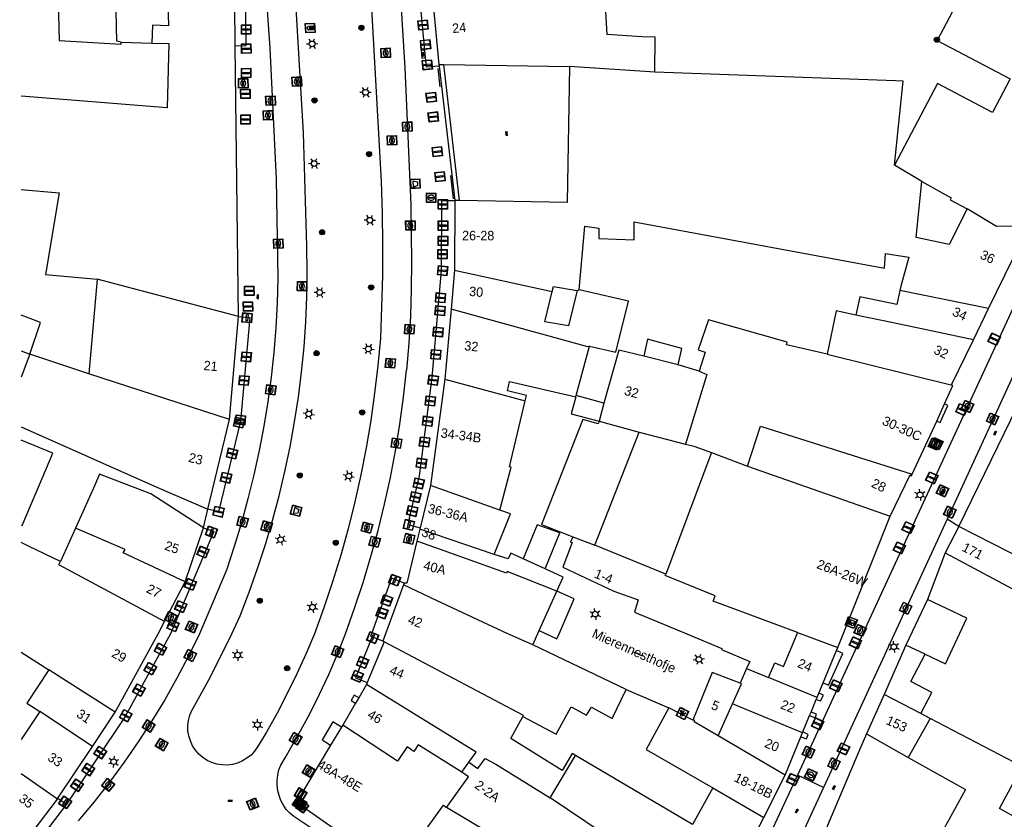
# Model space of a CAD drawing. Header units: metres. Extents: x 93870 to 95789, y 463036 to 464040.
# Tile 67 of 256: x 93872 to 93976, y 463730 to 463815. Entities that reach past the tile are written whole.
import ezdxf
from ezdxf.enums import TextEntityAlignment as Align

# ---------------------------------------------------------------- set-up
doc = ezdxf.new("R2010")
doc.units = ezdxf.units.M
doc.header["$LTSCALE"] = 25.4
for name, color, linetype in [('B_BEBOUWINGSGRENS_0', 1, 'Continuous'), ('B_LUIFEL_1', 200, 'Continuous'), ('B_TUSSENMUUR_0', 7, 'Continuous'), ('G_GRENS_ALGEMEEN_0', 7, 'Continuous'), ('Q_AFVALBAK_0', 7, 'Continuous'), ('Q_BOOM_0', 3, 'Continuous'), ('Q_BRANDKRAAN_0', 5, 'Continuous'), ('Q_CAI-KAST_0', 10, 'Continuous'), ('Q_ELEKTRAKAST_0', 7, 'Continuous'), ('Q_FIETSENREK_LIJN_0', 7, 'Continuous'), ('Q_INSPECTIE_OF_RIOOLPUT_0', 253, 'Continuous'), ('Q_KOLK_0', 254, 'Continuous'), ('Q_LICHTMAST_0', 2, 'Continuous'), ('Q_LICHTPUNT_1', 7, 'Continuous'), ('Q_RECLAMEZUIL_0', 232, 'Continuous'), ('Q_STRAATNAAMBORD_0', 7, 'Continuous'), ('Q_WATERLEIDINGPUT_0', 5, 'Continuous'), ('S_GBKN_SYMBOOL_OV_GROOT_0', 7, 'Continuous'), ('T_HEK_0', 57, 'Continuous'), ('T_MUUR_30CM_0', 10, 'Continuous'), ('V_WEGGRENS_0', 7, 'Continuous'), ('Z_GBKN_HUISNUMMER_0', 252, 'Continuous'), ('Z_STRAATNAAM_0', 252, 'Continuous')]:
    doc.layers.add(name, color=color, linetype=linetype)
doc.layers.add('Q_PAAL_STEEN_0', color=7, linetype='Continuous', true_color=0xa97373)

# ---------------------------------------------------------------- blocks, each defined once
blk = doc.blocks.new('Q_AFVALBAK')
for points in [[(-0.5, 0.5), (0.5, 0.5), (0.5, -0.5), (-0.5, -0.5)], [(-0.34, 0.2), (0.33, 0.2), (0.19, -0.25), (-0.2, -0.25)]]:
    blk.add_lwpolyline(points, close=True)
blk.add_lwpolyline([(-0.44, 0.46), (0.44, 0.46, -0.414214), (0.46, 0.44), (0.46, -0.44, -0.414214), (0.44, -0.46), (-0.44, -0.46, -0.414214), (-0.46, -0.44), (-0.46, 0.44), (-0.46, 0.44), (-0.46, 0.45), (-0.46, 0.45), (-0.46, 0.45), (-0.46, 0.45), (-0.46, 0.45), (-0.46, 0.45), (-0.46, 0.46), (-0.46, 0.46), (-0.46, 0.46), (-0.45, 0.46), (-0.45, 0.46), (-0.45, 0.46), (-0.45, 0.46), (-0.45, 0.46), (-0.45, 0.46), (-0.44, 0.46), (-0.44, 0.46)], format="xyb")
blk = doc.blocks.new('Q_STRAATNAAMBORD')
for points in [[(-0.5, 0.5), (0.5, 0.5), (0.5, -0.5), (-0.5, -0.5)], [(-0.37, 0.22), (0.36, 0.22), (0.36, -0.21), (-0.37, -0.21)]]:
    blk.add_lwpolyline(points, close=True)
for points in [[(-0.44, 0.46), (0.44, 0.46, -0.414214), (0.46, 0.44), (0.46, -0.44, -0.414214), (0.44, -0.46), (-0.44, -0.46, -0.414214), (-0.46, -0.44), (-0.46, 0.44), (-0.46, 0.44), (-0.46, 0.45), (-0.46, 0.45), (-0.46, 0.45), (-0.46, 0.45), (-0.46, 0.45), (-0.46, 0.45), (-0.46, 0.46), (-0.46, 0.46), (-0.46, 0.46), (-0.45, 0.46), (-0.45, 0.46), (-0.45, 0.46), (-0.45, 0.46), (-0.45, 0.46), (-0.45, 0.46), (-0.44, 0.46), (-0.44, 0.46)], [(-0.29, 0.16), (0.28, 0.16, -0.414214), (0.3, 0.14), (0.3, -0.13, -0.414214), (0.28, -0.16), (-0.29, -0.16, -0.414214), (-0.31, -0.13), (-0.31, 0.14), (-0.31, 0.14), (-0.31, 0.14), (-0.31, 0.14), (-0.31, 0.15), (-0.31, 0.15), (-0.31, 0.15), (-0.3, 0.15), (-0.3, 0.15), (-0.3, 0.15), (-0.3, 0.16), (-0.3, 0.16), (-0.3, 0.16), (-0.3, 0.16), (-0.29, 0.16), (-0.29, 0.16), (-0.29, 0.16), (-0.29, 0.16), (-0.29, 0.16)]]:
    blk.add_lwpolyline(points, format="xyb")
blk = doc.blocks.new('Q_ELEKTRAKAST')
for points in [[(-0.5, 0.5), (0.5, 0.5), (0.5, -0.5), (-0.5, -0.5)], [(-0.26, 0.26), (0.25, 0.26), (0.25, 0.19), (-0.26, 0.19)], [(-0.26, 0.11), (0.25, 0.11), (0.25, -0.33), (-0.26, -0.33)]]:
    blk.add_lwpolyline(points, close=True)
blk.add_lwpolyline([(-0.44, 0.46), (0.44, 0.46, -0.414214), (0.46, 0.44), (0.46, -0.44, -0.414214), (0.44, -0.46), (-0.44, -0.46, -0.414214), (-0.46, -0.44), (-0.46, 0.44), (-0.46, 0.44), (-0.46, 0.45), (-0.46, 0.45), (-0.46, 0.45), (-0.46, 0.45), (-0.46, 0.45), (-0.46, 0.45), (-0.46, 0.46), (-0.46, 0.46), (-0.46, 0.46), (-0.45, 0.46), (-0.45, 0.46), (-0.45, 0.46), (-0.45, 0.46), (-0.45, 0.46), (-0.45, 0.46), (-0.44, 0.46), (-0.44, 0.46)], format="xyb")
blk.add_lwpolyline([(-0.18, 0, -1), (-0.18, -0.07, -1)], format="xyb", close=True)
blk.add_lwpolyline([(0.04, 0.09), (-0.06, -0.11), (0.04, -0.11), (-0.06, -0.31)])
blk = doc.blocks.new('Q_CAI-KAST')
for points in [[(-0.5, 0.5), (0.5, 0.5), (0.5, -0.5), (-0.5, -0.5)], [(-0.26, 0.26), (0.25, 0.26), (0.25, 0.19), (-0.26, 0.19)], [(-0.26, 0.11), (0.25, 0.11), (0.25, -0.33), (-0.26, -0.33)]]:
    blk.add_lwpolyline(points, close=True)
blk.add_lwpolyline([(-0.44, 0.46), (0.44, 0.46, -0.414214), (0.46, 0.44), (0.46, -0.44, -0.414214), (0.44, -0.46), (-0.44, -0.46, -0.414214), (-0.46, -0.44), (-0.46, 0.44), (-0.46, 0.44), (-0.46, 0.45), (-0.46, 0.45), (-0.46, 0.45), (-0.46, 0.45), (-0.46, 0.45), (-0.46, 0.45), (-0.46, 0.46), (-0.46, 0.46), (-0.46, 0.46), (-0.45, 0.46), (-0.45, 0.46), (-0.45, 0.46), (-0.45, 0.46), (-0.45, 0.46), (-0.45, 0.46), (-0.44, 0.46), (-0.44, 0.46)], format="xyb")
blk.add_circle((-0.18, -0.03), 0.0354)
blk = doc.blocks.new('Q_LICHTMAST')
for points in [[(-0.26, 0.15), (-0.52, 0.3)], [(0, 0.3), (0, 0.6)], [(0.26, 0.15), (0.52, 0.3)], [(-0.26, -0.15), (-0.52, -0.3)], [(0, -0.3), (0, -0.6)], [(0.26, -0.15), (0.52, -0.3)]]:
    blk.add_lwpolyline(points)
blk.add_circle((0, 0), 0.3)
blk = doc.blocks.new('Q_PAAL_STEEN')
for points in [[(-0.5, 0.5), (0.5, 0.5), (0.5, -0.5), (-0.5, -0.5)], [(-0.08, 0.33), (0.07, 0.33), (0.07, -0.33), (-0.08, -0.33)]]:
    blk.add_lwpolyline(points, close=True)
blk.add_lwpolyline([(-0.44, 0.46), (0.44, 0.46, -0.414214), (0.46, 0.44), (0.46, -0.44, -0.414214), (0.44, -0.46), (-0.44, -0.46, -0.414214), (-0.46, -0.44), (-0.46, 0.44), (-0.46, 0.44), (-0.46, 0.45), (-0.46, 0.45), (-0.46, 0.45), (-0.46, 0.45), (-0.46, 0.45), (-0.46, 0.45), (-0.46, 0.46), (-0.46, 0.46), (-0.46, 0.46), (-0.45, 0.46), (-0.45, 0.46), (-0.45, 0.46), (-0.45, 0.46), (-0.45, 0.46), (-0.45, 0.46), (-0.44, 0.46), (-0.44, 0.46)], format="xyb")
blk = doc.blocks.new('Q_INSPECTIE_OF_RIOOLPUT')
blk.add_lwpolyline([(-0.5, 0.5), (0.5, 0.5), (0.5, -0.5), (-0.5, -0.5)], close=True)
for points in [[(-0.44, 0.46), (0.44, 0.46, -0.414214), (0.46, 0.44), (0.46, -0.44, -0.414214), (0.44, -0.46), (-0.44, -0.46, -0.414214), (-0.46, -0.44), (-0.46, 0.44), (-0.46, 0.44), (-0.46, 0.45), (-0.46, 0.45), (-0.46, 0.45), (-0.46, 0.45), (-0.46, 0.45), (-0.46, 0.45), (-0.46, 0.46), (-0.46, 0.46), (-0.46, 0.46), (-0.45, 0.46), (-0.45, 0.46), (-0.45, 0.46), (-0.45, 0.46), (-0.45, 0.46), (-0.45, 0.46), (-0.44, 0.46), (-0.44, 0.46)], [(-0.34, 0.1, 0.380426), (-0.28, -0.18)], [(-0.01, 0.27, 0.240218), (-0.34, 0.1)], [(-0.19, 0.04, 0.853344), (-0.19, -0.03)], [(0.33, 0.11, 0.240191), (-0.01, 0.27)], [(0.18, -0.03, 0.849746), (0.18, 0.04)], [(0.27, -0.18, 0.380426), (0.33, 0.11)], [(-0.28, -0.18, 0.148452), (0.01, -0.26)], [(0.01, -0.26, 0.131742), (0.27, -0.18)]]:
    blk.add_lwpolyline(points, format="xyb")
for points in [[(-0.19, 0.04), (0.18, 0.04)], [(0.18, -0.03), (-0.19, -0.03)]]:
    blk.add_lwpolyline(points)
blk = doc.blocks.new('Q_KOLK')
blk.add_lwpolyline([(-0.5, 0.5), (0.5, 0.5), (0.5, -0.5), (-0.5, -0.5)], close=True)
for points in [[(-0.44, 0.46), (0.44, 0.46, -0.414214), (0.46, 0.44), (0.46, -0.44, -0.414214), (0.44, -0.46), (-0.44, -0.46, -0.414214), (-0.46, -0.44), (-0.46, 0.44, -0.414214), (-0.44, 0.46)], [(-0.34, 0.1, 0.380426), (-0.28, -0.18)], [(-0.01, 0.27, 0.240218), (-0.34, 0.1)], [(-0.19, 0.04, 0.853344), (-0.19, -0.03)], [(0.33, 0.11, 0.240191), (-0.01, 0.27)], [(0.18, -0.03, 0.849746), (0.18, 0.04)], [(0.27, -0.18, 0.380426), (0.33, 0.11)], [(-0.28, -0.18, 0.148452), (0.01, -0.26)], [(0.01, -0.26, 0.131742), (0.27, -0.18)]]:
    blk.add_lwpolyline(points, format="xyb")
for points in [[(-0.19, 0.04), (0.18, 0.04)], [(0.18, -0.03), (-0.19, -0.03)]]:
    blk.add_lwpolyline(points)
blk = doc.blocks.new('Q_WATERLEIDINGPUT')
blk.add_lwpolyline([(-0.5, 0.5), (0.5, 0.5), (0.5, -0.5), (-0.5, -0.5)], close=True)
for points in [[(-0.44, 0.46), (0.44, 0.46, -0.414214), (0.46, 0.44), (0.46, -0.44, -0.414214), (0.44, -0.46), (-0.44, -0.46, -0.414214), (-0.46, -0.44), (-0.46, 0.44), (-0.46, 0.44), (-0.46, 0.45), (-0.46, 0.45), (-0.46, 0.45), (-0.46, 0.45), (-0.46, 0.45), (-0.46, 0.45), (-0.46, 0.46), (-0.46, 0.46), (-0.46, 0.46), (-0.45, 0.46), (-0.45, 0.46), (-0.45, 0.46), (-0.45, 0.46), (-0.45, 0.46), (-0.45, 0.46), (-0.44, 0.46), (-0.44, 0.46)], [(-0.34, 0.1, 0.380426), (-0.28, -0.18)], [(-0.01, 0.27, 0.240218), (-0.34, 0.1)], [(-0.19, 0.04, 0.853344), (-0.19, -0.03)], [(0.33, 0.11, 0.240191), (-0.01, 0.27)], [(0.18, -0.03, 0.849746), (0.18, 0.04)], [(0.27, -0.18, 0.380426), (0.33, 0.11)], [(-0.28, -0.18, 0.148452), (0.01, -0.26)], [(0.01, -0.26, 0.131742), (0.27, -0.18)]]:
    blk.add_lwpolyline(points, format="xyb")
for points in [[(-0.19, 0.04), (0.18, 0.04)], [(0.18, -0.03), (-0.19, -0.03)]]:
    blk.add_lwpolyline(points)
blk = doc.blocks.new('Q_BRANDKRAAN')
blk.add_lwpolyline([(-0.5, 0.5), (0.5, 0.5), (0.5, -0.5), (-0.5, -0.5)], close=True)
for points in [[(-0.44, 0.46), (0.44, 0.46, -0.414214), (0.46, 0.44), (0.46, -0.44, -0.414214), (0.44, -0.46), (-0.44, -0.46, -0.414214), (-0.46, -0.44), (-0.46, 0.44), (-0.46, 0.44), (-0.46, 0.45), (-0.46, 0.45), (-0.46, 0.45), (-0.46, 0.45), (-0.46, 0.45), (-0.46, 0.45), (-0.46, 0.46), (-0.46, 0.46), (-0.46, 0.46), (-0.45, 0.46), (-0.45, 0.46), (-0.45, 0.46), (-0.45, 0.46), (-0.45, 0.46), (-0.45, 0.46), (-0.44, 0.46), (-0.44, 0.46)], [(-0.34, 0.1, 0.380426), (-0.28, -0.18)], [(-0.01, 0.27, 0.240218), (-0.34, 0.1)], [(-0.19, 0.04, 0.853344), (-0.19, -0.03)], [(0.33, 0.11, 0.240191), (-0.01, 0.27)], [(0.18, -0.03, 0.849746), (0.18, 0.04)], [(0.27, -0.18, 0.380426), (0.33, 0.11)], [(-0.28, -0.18, 0.148452), (0.01, -0.26)], [(0.01, -0.26, 0.131742), (0.27, -0.18)]]:
    blk.add_lwpolyline(points, format="xyb")
for points in [[(-0.19, 0.04), (0.18, 0.04)], [(0.18, -0.03), (-0.19, -0.03)]]:
    blk.add_lwpolyline(points)
blk = doc.blocks.new('Q_RECLAMEZUIL')
blk.add_lwpolyline([(-0.5, 0.5), (0.5, 0.5), (0.5, -0.5), (-0.5, -0.5)], close=True)
for points in [[(-0.44, 0.46), (0.44, 0.46, -0.414214), (0.46, 0.44), (0.46, -0.44, -0.414214), (0.44, -0.46), (-0.44, -0.46, -0.414214), (-0.46, -0.44), (-0.46, 0.44), (-0.46, 0.44), (-0.46, 0.45), (-0.46, 0.45), (-0.46, 0.45), (-0.46, 0.45), (-0.46, 0.45), (-0.46, 0.45), (-0.46, 0.46), (-0.46, 0.46), (-0.46, 0.46), (-0.45, 0.46), (-0.45, 0.46), (-0.45, 0.46), (-0.45, 0.46), (-0.45, 0.46), (-0.45, 0.46), (-0.44, 0.46), (-0.44, 0.46)], [(-0.13, 0.05, 0.550274), (-0.13, -0.04)], [(0.13, -0.04, 0.506565), (0.13, 0.05)], [(-0.13, -0.14, 0.502509), (-0.13, -0.22)], [(0.13, -0.22, 0.554525), (0.13, -0.14)]]:
    blk.add_lwpolyline(points, format="xyb")
for points in [[(-0.23, 0.17), (0, 0.33), (0.22, 0.17)], [(0.22, 0.17), (0.22, -0.32), (-0.23, -0.32), (-0.23, 0.17)], [(-0.13, 0.05), (0.13, 0.05)], [(0.13, -0.04), (-0.13, -0.04)], [(-0.13, -0.14), (0.13, -0.14)], [(0.13, -0.22), (-0.13, -0.22)]]:
    blk.add_lwpolyline(points)
blk = doc.blocks.new('Q_LICHTPUNT')
for points in [[(-0.5, 0.5), (0.5, 0.5), (0.5, -0.5), (-0.5, -0.5)], [(-0.46, 0.46), (0.46, 0.46), (0.46, -0.46), (-0.46, -0.46)], [(-0.12, 0.08), (-0.08, 0.05), (-0.26, -0.23), (-0.3, -0.2)], [(-0.03, 0.03), (0.02, 0.03), (0.02, -0.3), (-0.03, -0.3)], [(0.08, 0.05), (0.12, 0.08), (0.29, -0.21), (0.25, -0.24)]]:
    blk.add_lwpolyline(points, close=True)
blk.add_circle((0, 0.21), 0.103)
blk = doc.blocks.new('Q_BOOM')
for radius in [0.27, 0.18, 0.09]:
    blk.add_circle((0, 0), radius)
blk = doc.blocks.new('S_GBKN_SYMBOOL_OV_GROOT')
for points in [[(-0.21875, 0.0625), (0.21875, 0.0625)], [(-0.21875, 0), (0.21875, 0)], [(-0.1875, 0.0625), (-0.1875, 0)], [(-0.125, 0.09375), (-0.125, 0.0625)], [(-0.125, 0), (-0.125, -0.0625)], [(-0.0625, 0.0625), (-0.0625, 0)], [(0, 0.09375), (0, 0.0625)], [(0, 0), (0, -0.0625)], [(0.0625, 0.0625), (0.0625, 0)], [(0.125, 0.09375), (0.125, 0.0625)], [(0.125, 0), (0.125, -0.0625)], [(0.1875, 0.0625), (0.1875, 0)], [(-0.21875, -0.0625), (0.21875, -0.0625)], [(-0.1875, -0.0625), (-0.1875, -0.09375)], [(-0.0625, -0.0625), (-0.0625, -0.09375)], [(0.0625, -0.0625), (0.0625, -0.09375)], [(0.1875, -0.0625), (0.1875, -0.09375)]]:
    blk.add_lwpolyline(points)
blk = doc.blocks.new('LDN_BLOK7_AUTOCAD_OD_1_FMEBLOCK13')
at = {"layer": 'B_LUIFEL_1'}
blk.add_line((-1.02, -1.72), (-0.1, -2.07), dxfattribs=at)
blk.add_lwpolyline([(-0.1, -2.07), (1.02, 1.3), (-1.02, 2.07)], dxfattribs=at)
blk = doc.blocks.new('LDN_BLOK7_AUTOCAD_OD_1_FMEBLOCK15')
at = {"layer": 'B_BEBOUWINGSGRENS_0'}
for points in [[(-7.83, 8.67), (-4.06, 9.08), (-3.81, -1.92), (2.78, -2.31), (2.77, -2.11)], [(6.03, -2.21), (7.83, -2.26), (7.66, -9.08), (-7.83, -7.84)]]:
    blk.add_lwpolyline(points, dxfattribs=at)
blk = doc.blocks.new('LDN_BLOK7_AUTOCAD_OD_1_FMEBLOCK16')
at = {"layer": 'B_BEBOUWINGSGRENS_0'}
blk.add_line((-8.97, 8.21), (-9.9, 5.77), dxfattribs=at)
blk.add_lwpolyline([(-9.9, 0.5), (4.23, -5.8), (9.9, -8.21)], dxfattribs=at)
blk = doc.blocks.new('LDN_BLOK7_AUTOCAD_OD_1_FMEBLOCK17')
at = {"layer": 'B_BEBOUWINGSGRENS_0'}
blk.add_line((1.67, 3.14), (-1.67, 4.52), dxfattribs=at)
blk.add_lwpolyline([(-1.67, -4.47), (-1.56, -4.52), (1.01, 1.56)], dxfattribs=at)

msp = doc.modelspace()

# ---------------------------------------------------------------- linework, layer by layer
at = {"layer": 'B_BEBOUWINGSGRENS_0'}
for p, q in [((93915.5, 463817.69), (93916.19, 463810.35)), ((93894.6, 463812.34), (93894.54, 463816.74)), ((93882.49, 463812.72), (93885.76, 463812.62)), ((93894.96, 463783.65), (93894.6, 463812.34)), ((93916.19, 463810.35), (93916.71, 463810.34)), ((93916.71, 463810.34), (93930.06, 463810.14)), ((93917.87, 463795.93), (93917.84, 463788.54)), ((93918.38, 463795.92), (93917.87, 463795.93)), ((93974.49, 463784.49), (93977.12, 463789.89)), ((93917.84, 463788.54), (93917.48, 463784.43)), ((93879.97, 463787.6), (93879.07, 463777.55)), ((93917.48, 463784.43), (93916.82, 463777)), ((93972.87, 463781.17), (93974.49, 463784.49)), ((93893.99, 463772.73), (93894.96, 463783.65)), ((93930.76, 463775.27), (93932.18, 463780.48)), ((93879.07, 463777.55), (93872.82, 463779.65)), ((93943.81, 463777.83), (93941.58, 463778.53)), ((93916.82, 463777), (93915.31, 463765.74)), ((93930.72, 463775.12), (93930.76, 463775.27)), ((93933.7, 463774.47), (93930.76, 463775.27)), ((93933.7, 463774.47), (93933.18, 463772.54)), ((93968.98, 463772.56), (93969.81, 463774.38)), ((93891.69, 463763.22), (93893.99, 463772.73)), ((93966.39, 463766.92), (93968.98, 463772.56)), ((93932.72, 463759.39), (93937.42, 463771.39)), ((93937.42, 463771.39), (93942.33, 463770.12)), ((93874.57, 463767.56), (93875.24, 463769.14)), ((93945.11, 463769.23), (93940.25, 463756.34)), ((93915.31, 463765.74), (93914.21, 463761.25)), ((93958.5, 463748.54), (93964.04, 463762.47)), ((93877.65, 463761.21), (93876.05, 463757.67)), ((93889.28, 463755.5), (93891.24, 463761.24)), ((93914.18, 463761.1), (93913.87, 463759.84)), ((93914.21, 463761.25), (93914.18, 463761.1)), ((93971.33, 463761.39), (93969.88, 463758.58)), ((93980.14, 463756.87), (93971.33, 463761.39)), ((93940.25, 463756.34), (93932.72, 463759.39)), ((93969.88, 463758.58), (93980.6, 463752.87)), ((93887.11, 463751.32), (93889.28, 463755.5)), ((93912.52, 463755.39), (93912.45, 463755.19)), ((93968, 463753.65), (93965.72, 463748.79)), ((93926.17, 463748.83), (93926.84, 463750.37)), ((93910.38, 463749.17), (93908.59, 463744.83)), ((93910.24, 463749.23), (93910.38, 463749.17)), ((93936.04, 463744.12), (93926.17, 463748.83)), ((93958.37, 463748.23), (93958.5, 463748.54)), ((93965.72, 463748.79), (93963.4, 463743.58)), ((93956.94, 463744.8), (93958.37, 463748.23)), ((93948.82, 463746.34), (93948.14, 463744.77)), ((93908.51, 463744.64), (93907.69, 463743.23)), ((93908.59, 463744.83), (93908.51, 463744.64)), ((93956.49, 463743.72), (93956.94, 463744.8)), ((93907.69, 463743.23), (93907.35, 463742.66)), ((93956.21, 463743.06), (93956.29, 463743.24)), ((93956.29, 463743.24), (93956.49, 463743.72)), ((93963.4, 463743.58), (93961.52, 463739.41)), ((93967.3, 463741.55), (93963.4, 463743.58)), ((93907.35, 463742.66), (93905.99, 463740.32)), ((93943.12, 463740.86), (93940.56, 463742.15)), ((93955.66, 463741.71), (93956.21, 463743.06)), ((93879.45, 463738.08), (93881.86, 463741.71)), ((93954.8, 463739.61), (93955.51, 463741.34)), ((93955.51, 463741.34), (93955.66, 463741.71)), ((93968.29, 463741.04), (93967.3, 463741.55)), ((93905.86, 463740.1), (93904.71, 463738.19)), ((93905.99, 463740.32), (93905.86, 463740.1)), ((93978.03, 463735.96), (93968.29, 463741.04)), ((93952.92, 463735.03), (93954.58, 463739.09)), ((93954.58, 463739.09), (93954.75, 463739.5)), ((93954.75, 463739.5), (93954.8, 463739.61)), ((93961.52, 463739.41), (93965.96, 463736.91)), ((93875.79, 463732.57), (93879.45, 463738.08)), ((93904.71, 463738.19), (93901.09, 463732.17)), ((93965.96, 463736.91), (93972.02, 463733.51)), ((93950.66, 463730.54), (93952.92, 463735.03)), ((93873.18, 463729.09), (93875.74, 463732.49)), ((93875.74, 463732.49), (93875.79, 463732.57)), ((93901.09, 463732.17), (93911.62, 463724.83)), ((93945.65, 463720.96), (93950.66, 463730.54))]:
    msp.add_line(p, q, dxfattribs=at)
for points in [[(93974.39, 463818.5), (93972.13, 463818.47), (93972, 463818.28), (93971.91, 463818.34), (93969.03, 463812.9), (93976.77, 463808.84), (93974.89, 463805.27), (93969.08, 463808.33), (93964.51, 463799.69)], [(93939.08, 463809.53), (93939.12, 463813.26), (93937.7, 463813.29), (93934.05, 463813.53), (93933.82, 463817.17), (93933.71, 463817.94)], [(93930.06, 463810.14), (93929.8, 463795.72), (93918.38, 463795.92)], [(93964.51, 463799.69), (93965.44, 463808.59), (93964.61, 463808.62), (93939.08, 463809.53)], [(93972.21, 463795.06), (93970.29, 463791.28), (93966.81, 463792.02), (93967.42, 463797.94)], [(93967.42, 463797.94), (93970.52, 463796.22), (93970.4, 463796.01), (93972.21, 463795.06)], [(93871.9, 463797.09), (93875.92, 463796.76), (93874.48, 463788.08), (93879.97, 463787.6)], [(93931.06, 463786.45), (93931.66, 463793.22), (93933.14, 463793.01), (93933.14, 463791.91), (93936.9, 463791.76), (93936.91, 463793.68), (93963.45, 463788.76), (93963.55, 463790.31), (93966.03, 463789.93), (93965.17, 463786.87), (93965.08, 463786.4)], [(93930.84, 463786.41), (93929.93, 463782.64), (93927.43, 463783.09), (93928.21, 463786.28)], [(93928.21, 463786.28), (93928.34, 463786.82), (93930.84, 463786.41)], [(93932.18, 463780.48), (93934.97, 463779.87), (93936.29, 463785.26), (93931.06, 463786.45)], [(93965.08, 463786.4), (93964.76, 463784.9), (93960.82, 463785.73), (93960.41, 463783.79)], [(93960.41, 463783.79), (93958.32, 463784.23), (93957.37, 463779.65)], [(93957.37, 463779.65), (93953.04, 463780.62), (93953.11, 463780.91), (93944.78, 463783.3), (93943.7, 463780.09), (93944.44, 463779.87), (93943.81, 463777.83)], [(93941.58, 463778.53), (93941.97, 463780.26), (93938.3, 463781.22), (93937.92, 463779.42)], [(93970.63, 463776.35), (93970.55, 463776.41), (93972.87, 463781.17)], [(93937.92, 463779.42), (93935.26, 463780.07), (93933.7, 463774.47)], [(93925.35, 463774.69), (93925.49, 463775.26), (93923.47, 463775.75), (93923.68, 463776.75), (93930.72, 463775.12)], [(93969.81, 463774.38), (93970.7, 463776.31), (93970.63, 463776.35)], [(93922.67, 463763.12), (93923.86, 463767.66), (93923.67, 463767.72), (93925.35, 463774.69)], [(93930.72, 463775.12), (93930.23, 463773.34), (93933.18, 463772.54)], [(93933.18, 463772.54), (93933.1, 463772.25), (93931.45, 463772.71), (93927.08, 463761.58), (93930.4, 463760.29)], [(93942.33, 463770.12), (93943.24, 463769.88), (93945.11, 463769.23)], [(93880.22, 463766.92), (93879.56, 463765.46), (93877.65, 463761.21)], [(93891.24, 463761.24), (93885.63, 463764.84), (93880.22, 463766.92)], [(93964.04, 463762.47), (93966.16, 463766.85), (93966.31, 463766.75), (93966.39, 463766.92)], [(93922.07, 463758.41), (93923.78, 463762.72), (93922.67, 463763.12)], [(93927.46, 463756.89), (93929.02, 463760.72), (93926.63, 463761.56), (93925.14, 463757.96)], [(93930.4, 463760.29), (93930.14, 463759.72), (93930.33, 463759.67), (93929.32, 463757.07), (93934.74, 463754.52), (93937.32, 463753.61), (93936.94, 463752.29), (93942.48, 463750), (93946.21, 463748.46), (93946.16, 463748.34), (93949.15, 463747.09), (93948.82, 463746.34)], [(93876.05, 463757.67), (93872.75, 463759.27), (93871.9, 463759.68)], [(93913.87, 463759.84), (93912.78, 463755.39), (93912.52, 463755.39)], [(93925.14, 463757.96), (93923.82, 463758.56), (93923.53, 463757.95), (93922.07, 463758.41)], [(93928.71, 463754.53), (93929.36, 463756.02), (93927.46, 463756.89)], [(93912.45, 463755.19), (93910.53, 463750), (93910.24, 463749.23)], [(93926.84, 463750.37), (93928.71, 463749.49), (93928.93, 463750), (93930.55, 463753.72), (93928.71, 463754.53)], [(93967.75, 463747.84), (93969.92, 463746.83), (93972.19, 463751.68), (93968, 463753.65)], [(93881.86, 463741.71), (93886.42, 463750), (93887.11, 463751.32)], [(93967.3, 463741.55), (93968.47, 463743.79), (93966.25, 463744.95), (93967.75, 463747.84)], [(93948.14, 463744.77), (93945.16, 463745.89), (93943.12, 463740.86)], [(93925.1, 463741.25), (93928.62, 463739.36), (93930.21, 463742.25), (93931.84, 463741.37), (93932.39, 463742.23), (93934.58, 463741.04), (93936.04, 463744.12)], [(93940.56, 463742.15), (93938.18, 463737.76), (93945.24, 463733.68)], [(93930.69, 463737.11), (93930.33, 463737.32), (93929.28, 463735.53), (93923.81, 463738.91), (93925.1, 463741.25)], [(93945.24, 463733.68), (93943.08, 463729.81), (93930.69, 463737.11)], [(93972.02, 463733.51), (93968.92, 463727.85), (93966.49, 463723.7)]]:
    msp.add_lwpolyline(points, dxfattribs=at)
at = {"layer": 'B_TUSSENMUUR_0'}
for p, q in [((93939.08, 463809.53), (93930.06, 463810.14)), ((93967.42, 463797.94), (93964.51, 463799.69)), ((93917.84, 463788.54), (93928.21, 463786.28)), ((93894.96, 463783.65), (93879.97, 463787.6)), ((93930.84, 463786.41), (93931.06, 463786.45)), ((93974.49, 463784.49), (93965.08, 463786.4)), ((93941.58, 463778.53), (93937.92, 463779.42)), ((93957.37, 463779.65), (93970.63, 463776.35)), ((93893.99, 463772.73), (93879.07, 463777.55)), ((93916.82, 463777), (93925.35, 463774.69)), ((93933.18, 463772.54), (93937.42, 463771.39)), ((93945.11, 463769.23), (93948.93, 463767.78)), ((93948.93, 463767.78), (93964.04, 463762.47)), ((93922.67, 463763.12), (93915.31, 463765.74)), ((93922.07, 463758.41), (93914.18, 463761.1)), ((93930.4, 463760.29), (93932.72, 463759.39)), ((93927.46, 463756.89), (93925.14, 463757.96)), ((93875.89, 463757.31), (93876.05, 463757.67)), ((93887.11, 463751.32), (93875.89, 463757.31)), ((93926.84, 463750.37), (93928.71, 463754.53)), ((93954.23, 463750.14), (93958.5, 463748.54)), ((93967.75, 463747.84), (93965.72, 463748.79)), ((93871.9, 463748.06), (93874.84, 463746.18)), ((93948.82, 463746.34), (93951.16, 463745.36)), ((93876.22, 463745.31), (93874.84, 463746.18)), ((93881.86, 463741.71), (93876.22, 463745.31)), ((93956.29, 463743.24), (93951.16, 463745.36)), ((93945.82, 463739.19), (93947.34, 463742.59)), ((93873.88, 463741.78), (93871.9, 463738.8)), ((93879.45, 463738.08), (93873.88, 463741.78)), ((93968.29, 463741.04), (93965.96, 463736.91)), ((93952.92, 463735.03), (93945.82, 463739.19)), ((93927.99, 463732.64), (93930.69, 463737.11)), ((93918.62, 463735.35), (93919.38, 463736.4)), ((93875.74, 463732.49), (93871.9, 463735.17)), ((93945.24, 463733.68), (93950.66, 463730.54)), ((93933.6, 463728.83), (93927.99, 463732.64)), ((93921.57, 463728.88), (93917.01, 463731.6))]:
    msp.add_line(p, q, dxfattribs=at)
for points in [[(93882.49, 463812.72), (93882.05, 463812.83), (93881.8, 463824.05), (93883.04, 463824.18)], [(93894.54, 463816.74), (93887.46, 463816.96), (93887.52, 463814.46), (93885.82, 463814.52), (93885.76, 463812.62)], [(93978.76, 463793.25), (93975.34, 463793.18), (93972.21, 463795.06)], [(93932.18, 463780.48), (93931.98, 463780.43), (93917.48, 463784.43)], [(93972.87, 463781.17), (93964.35, 463782.96), (93960.41, 463783.79)], [(93943.81, 463777.83), (93944.59, 463777.5), (93942.33, 463770.12)], [(93948.93, 463767.78), (93950.29, 463772), (93966.39, 463766.92)], [(93889.28, 463755.5), (93882.72, 463758.59), (93882.91, 463758.94), (93877.65, 463761.21)], [(93928.71, 463754.53), (93923.44, 463756.61), (93923.37, 463756.45), (93915.76, 463759.16), (93913.87, 463759.84)], [(93954.23, 463750.14), (93945.28, 463753.48), (93945.5, 463754.04), (93940.19, 463756.19), (93940.25, 463756.34)], [(93926.17, 463748.83), (93923.51, 463750), (93916.01, 463753.52), (93912.45, 463755.19)], [(93951.16, 463745.36), (93951.82, 463746.93), (93952.74, 463746.55), (93954.18, 463750), (93954.23, 463750.14)], [(93925.1, 463741.25), (93925.15, 463741.34), (93910.38, 463749.17)], [(93874.84, 463746.18), (93872.5, 463742.66), (93873.88, 463741.78)], [(93919.38, 463736.4), (93920.15, 463737.47), (93908.51, 463744.64)], [(93947.34, 463742.59), (93948.29, 463744.71), (93948.14, 463744.77)], [(93954.75, 463739.5), (93947.57, 463742.49), (93947.34, 463742.59)], [(93918.62, 463735.35), (93914.01, 463738.24), (93913.53, 463737.54), (93912.83, 463738.02), (93911.79, 463736.51), (93905.99, 463740.32)], [(93945.82, 463739.19), (93943.25, 463740.69), (93943.32, 463740.81), (93943.12, 463740.86)], [(93919.38, 463736.4), (93920.32, 463735.72), (93921.1, 463736.8), (93922.23, 463736.19), (93927.99, 463732.64)], [(93979.26, 463729.49), (93975.63, 463731.48), (93978.03, 463735.96)], [(93917.01, 463731.6), (93919.35, 463734.84), (93918.62, 463735.35)], [(93911.62, 463724.83), (93916.69, 463731.83), (93917.01, 463731.6)]]:
    msp.add_lwpolyline(points, dxfattribs=at)
at = {"layer": 'G_GRENS_ALGEMEEN_0'}
for p, q in [((93916.19, 463810.35), (93916.21, 463810.19)), ((93918.38, 463795.92), (93916.71, 463810.34)), ((93875.79, 463732.57), (93876.7, 463731.96))]:
    msp.add_line(p, q, dxfattribs=at)
at = {"layer": 'Q_FIETSENREK_LIJN_0'}
for p, q in [((93916.09, 463809.91), (93916.28, 463808)), ((93917.43, 463798.58), (93917.7, 463796.11))]:
    msp.add_line(p, q, dxfattribs=at)
at = {"layer": 'T_HEK_0'}
for p, q in [((93914.7, 463811.86), (93913.4, 463825.62)), ((93914.77, 463811.1), (93914.7, 463811.86)), ((93910.24, 463749.23), (93909.13, 463749.69)), ((93936.04, 463744.12), (93940.56, 463742.15)), ((93876.7, 463731.96), (93871.9, 463725.68))]:
    msp.add_line(p, q, dxfattribs=at)
for points in [[(93894.6, 463812.34), (93895.77, 463812.35), (93895.64, 463822.92), (93894.37, 463836.99), (93891.46, 463861.59), (93890.9, 463861.52)], [(93916.21, 463810.19), (93914.87, 463810.06), (93914.77, 463811.1)], [(93913.07, 463762.26), (93914.12, 463766.76), (93915.47, 463777.18), (93916.48, 463788.52), (93916.51, 463795.94), (93917.87, 463795.93)], [(93894.96, 463783.65), (93896.14, 463783.55), (93895.15, 463772.54), (93892.83, 463762.94), (93891.69, 463763.22)], [(93891.24, 463761.24), (93892.32, 463760.85), (93887.72, 463750)], [(93887.72, 463750), (93882.93, 463741.25), (93876.7, 463731.96)], [(93909.13, 463749.69), (93907.34, 463745.35), (93908.59, 463744.83)]]:
    msp.add_lwpolyline(points, dxfattribs=at)
at = {"layer": 'T_MUUR_30CM_0'}
for p, q in [((93971.33, 463761.39), (93977.51, 463774.08)), ((93891.24, 463761.24), (93891.69, 463763.22)), ((93969.88, 463758.58), (93968, 463753.65))]:
    msp.add_line(p, q, dxfattribs=at)
msp.add_lwpolyline([(93961.52, 463739.41), (93960.83, 463737.79), (93957.29, 463729.45)], dxfattribs=at)
at = {"layer": 'V_WEGGRENS_0'}
for p, q in [((93911.74, 463823.3), (93912.59, 463810)), ((93912.59, 463810), (93913.22, 463795.46)), ((93916.21, 463810.19), (93917.87, 463795.93)), ((93913.22, 463795.46), (93913.28, 463789.43)), ((93982.44, 463796.2), (93960.11, 463747.8)), ((93913.28, 463789.43), (93913.26, 463786.55)), ((93913.26, 463786.55), (93913.17, 463783.68)), ((93913.17, 463783.68), (93913, 463780.81)), ((93913, 463780.81), (93912.76, 463777.94)), ((93978.57, 463780.63), (93970.1, 463762.16)), ((93970.16, 463774.22), (93969.81, 463774.38)), ((93970.1, 463762.16), (93956.99, 463733.7)), ((93971.33, 463761.39), (93970.1, 463762.16)), ((93960.11, 463747.8), (93954.22, 463735.03)), ((93954.22, 463735.03), (93951.34, 463728.86)), ((93956.99, 463733.7), (93954.22, 463735.03)), ((93956.99, 463733.7), (93954.12, 463727.5)), ((93903.69, 463728.75), (93900.8, 463730.63))]:
    msp.add_line(p, q, dxfattribs=at)
for points in [[(93897.23, 463826.69), (93898.28, 463812.07), (93898.93, 463798.19), (93899.12, 463787.7), (93899.04, 463785.07), (93898.89, 463782.44), (93898.68, 463779.82), (93898.39, 463777.21), (93898.04, 463774.61), (93897.62, 463772.01), (93897.13, 463769.43), (93896.57, 463766.86), (93895.95, 463764.3), (93895.26, 463761.77), (93894.5, 463759.25), (93893.68, 463756.75), (93890.82, 463750), (93889.65, 463747.64), (93888.42, 463745.31), (93887.12, 463743.02), (93885.75, 463740.77), (93884.31, 463738.56), (93882.82, 463736.39), (93881.25, 463734.27), (93879.62, 463732.2), (93877.94, 463730.18)], [(93908.74, 463822.01), (93910.08, 463797.96), (93910.18, 463794.64), (93910.22, 463791.31), (93910.2, 463787.99), (93910.12, 463784.67), (93909.99, 463781.34), (93909.72, 463778.43), (93909.38, 463775.52), (93908.97, 463772.62), (93908.48, 463769.73), (93907.91, 463766.85), (93907.27, 463764), (93906.56, 463761.15), (93905.78, 463758.33), (93904.92, 463755.53), (93903.99, 463752.75), (93902.99, 463750), (93902.09, 463747.86), (93901.13, 463745.75), (93900.11, 463743.67), (93899.04, 463741.61), (93897.91, 463739.58), (93896.97, 463738.02), (93896.65, 463737.56), (93896.27, 463737.16), (93895.84, 463736.81), (93895.36, 463736.53), (93894.85, 463736.31), (93894.31, 463736.17), (93893.76, 463736.1), (93893.21, 463736.11), (93892.66, 463736.2), (93892.13, 463736.36), (93891.62, 463736.59), (93891.16, 463736.9), (93890.74, 463737.26), (93890.38, 463737.68), (93890.07, 463738.14), (93889.84, 463738.65), (93889.67, 463739.18), (93889.58, 463739.73), (93889.57, 463740.28), (93889.64, 463740.83), (93889.78, 463741.37), (93890, 463741.88), (93890.13, 463742.13)], [(93890.13, 463742.13), (93891.97, 463745.46), (93894.23, 463750), (93895.11, 463751.93), (93896.07, 463754.42), (93896.97, 463756.93), (93897.8, 463759.47), (93898.56, 463762.03), (93899.25, 463764.62), (93899.87, 463767.21), (93900.42, 463769.83), (93900.89, 463772.46), (93901.3, 463775.1), (93901.63, 463777.75), (93901.89, 463780.41), (93902.08, 463783.07), (93902.19, 463785.74), (93902.23, 463788.41), (93902.2, 463791.08), (93901.85, 463803.11), (93900.96, 463818.16)], [(93914.7, 463811.86), (93914.3, 463811.84), (93914.39, 463811.03), (93914.77, 463811.1)], [(93900.8, 463730.63), (93900.39, 463730.99), (93900.01, 463731.4), (93899.7, 463731.86), (93899.44, 463732.34), (93899.24, 463732.86), (93899.1, 463733.4), (93899.03, 463733.94), (93899.03, 463734.5), (93899.1, 463735.05), (93899.23, 463735.58), (93899.43, 463736.1), (93899.88, 463736.87), (93901.39, 463739.47), (93902.5, 463741.52), (93903.54, 463743.6), (93904.52, 463745.7), (93905.43, 463747.84), (93906.29, 463750), (93907.26, 463752.71), (93908.16, 463755.44), (93908.99, 463758.19), (93909.75, 463760.97), (93910.44, 463763.76), (93911.05, 463766.57), (93911.59, 463769.4), (93912.05, 463772.23), (93912.44, 463775.08), (93912.76, 463777.94)], [(93968.98, 463772.56), (93969.35, 463772.42), (93970.16, 463774.22)], [(93913.07, 463762.26), (93912.91, 463761.58), (93914.21, 463761.25)], [(93912.52, 463755.39), (93911.18, 463755.89), (93909.03, 463750), (93908.93, 463749.77), (93909.13, 463749.69)], [(93956.94, 463744.8), (93957.52, 463744.56), (93959.03, 463747.92), (93958.37, 463748.23)], [(93907.69, 463743.23), (93907.2, 463743.51), (93906.9, 463742.93), (93907.35, 463742.66)], [(93956.21, 463743.06), (93956.66, 463742.89), (93956.99, 463743.5), (93956.49, 463743.72)], [(93955.51, 463741.34), (93956.1, 463741.1), (93956.25, 463741.48), (93955.66, 463741.71)], [(93905.86, 463740.1), (93904.95, 463740.67), (93903.81, 463738.77), (93904.71, 463738.19)], [(93954.58, 463739.09), (93955.18, 463738.88), (93955.34, 463739.33), (93954.8, 463739.61)]]:
    msp.add_lwpolyline(points, dxfattribs=at)
at = {"layer": 'Z_STRAATNAAM_0'}
msp.add_line((93936.84, 463748.09), (93937.75, 463747.68), dxfattribs=at)

# ---------------------------------------------------------------- block references
at = {"layer": 'B_BEBOUWINGSGRENS_0'}
for name, p in [('LDN_BLOK7_AUTOCAD_OD_1_FMEBLOCK15', (93879.72, 463814.83)), ('LDN_BLOK7_AUTOCAD_OD_1_FMEBLOCK16', (93881.79, 463771.44)), ('LDN_BLOK7_AUTOCAD_OD_1_FMEBLOCK17', (93873.57, 463766))]:
    msp.add_blockref(name, p, dxfattribs=at)
at = {"layer": 'B_LUIFEL_1'}
msp.add_blockref('LDN_BLOK7_AUTOCAD_OD_1_FMEBLOCK13', (93872.92, 463781.72), dxfattribs=at)
at = {"layer": 'Q_AFVALBAK_0'}
for p, rotation in [((93913.68, 463797.71), 92.48168445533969), ((93901.05, 463763.05), 75.05338536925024)]:
    msp.add_blockref('Q_AFVALBAK', p, dxfattribs=dict(at, rotation=rotation))
at = {"layer": 'Q_BOOM_0'}
for p, rotation in [((93907.98, 463814.24), 93.2060900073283), ((93969, 463812.97), 62.10272896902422), ((93903, 463806.54), 93.36534480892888), ((93908.79, 463800.85), 93.2060900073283), ((93903.81, 463792.57), 91.69518210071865), ((93909.01, 463786.72), 88.69021639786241), ((93903.22, 463779.75), 84.41530800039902), ((93908.06, 463773.47), 81.83393043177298), ((93901.44, 463766.8), 76.59855801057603), ((93905.25, 463759.66), 74.45494794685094), ((93897.2, 463753.51), 68.79614685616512), ((93900.1, 463746.35), 65.56626092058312)]:
    msp.add_blockref('Q_BOOM', p, dxfattribs=dict(at, rotation=rotation))
at = {"layer": 'Q_BRANDKRAAN_0'}
for p, rotation in [((93898.07, 463804.97), 92.68847155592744), ((93915.37, 463796.23), 179.5787150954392), ((93889.96, 463750.74), 67.05073859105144), ((93960.86, 463750.37), 65.23409373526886), ((93902.37, 463735.46), 58.98307783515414)]:
    msp.add_blockref('Q_BRANDKRAAN', p, dxfattribs=dict(at, rotation=rotation))
at = {"layer": 'Q_CAI-KAST_0', "rotation": 145.1283350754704}
msp.add_blockref('Q_CAI-KAST', (93901.34, 463732), dxfattribs=at)
at = {"layer": 'Q_ELEKTRAKAST_0'}
for p, rotation in [((93959.92, 463751.21), 68.30576888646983), ((93901.52, 463732), 145.1283350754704)]:
    msp.add_blockref('Q_ELEKTRAKAST', p, dxfattribs=dict(at, rotation=rotation))
at = {"layer": 'Q_INSPECTIE_OF_RIOOLPUT_0'}
for p, rotation in [((93910.55, 463811.58), 93.2060900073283), ((93901.13, 463808.54), 93.36534480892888), ((93895.45, 463808.36), 90.73290822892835), ((93911.22, 463802.31), 93.2060900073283), ((93901.68, 463786.85), 89.09912975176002), ((93911.05, 463778.69), 84.78963247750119), ((93969.6, 463765.16), 65.23409373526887), ((93897.93, 463761.38), 73.49183002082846), ((93908.56, 463761.26), 74.72217191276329), ((93913.04, 463760.07), 76.25231705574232), ((93886.81, 463738.27), 58.94660428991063), ((93955.63, 463735.07), 154.3286871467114), ((93896.45, 463731.96), 111.1861764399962)]:
    msp.add_blockref('Q_INSPECTIE_OF_RIOOLPUT', p, dxfattribs=dict(at, rotation=rotation))
at = {"layer": 'Q_KOLK_0'}
for p, rotation in [((93898.34, 463806.51), 92.68847155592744), ((93912.85, 463803.77), 92.48168445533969), ((93913.17, 463793.29), 90.60768849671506), ((93899.17, 463791.36), 91.01045097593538), ((93913.07, 463782.29), 86.6510878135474), ((93898.36, 463775.86), 82.28293301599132), ((93972.25, 463774.11), 65.23409373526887), ((93974.91, 463772.78), 65.35817342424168), ((93911.69, 463770.21), 80.6784614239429), ((93970.37, 463762.9), 65.35817342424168), ((93895.38, 463761.88), 74.75826414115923), ((93909.38, 463759.76), 74.72217191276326), ((93965.69, 463752.71), 65.2585701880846), ((93905.46, 463748.11), 68.44575083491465), ((93889.83, 463747.71), 63.77541209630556), ((93885.42, 463740.24), 56.97339747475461), ((93901, 463738.89), 59.80927368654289), ((93955.39, 463737.46), 65.23709427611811), ((93958.09, 463736.23), 65.25857018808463), ((93881.12, 463733.99), 51.87698422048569)]:
    msp.add_blockref('Q_KOLK', p, dxfattribs=dict(at, rotation=rotation))
at = {"layer": 'Q_LICHTMAST_0'}
for p, rotation in [((93902.75, 463812.53), 93.36534480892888), ((93908.42, 463807.4), 93.2060900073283), ((93902.97, 463799.85), 91.69518210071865), ((93908.87, 463793.85), 90.6720099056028), ((93903.55, 463786.19), 89.09912975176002), ((93908.72, 463780.2), 84.78963247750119), ((93902.4, 463773.31), 81.28155387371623), ((93906.64, 463766.73), 77.41601450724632), ((93967.22, 463764.73), 65.23409373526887), ((93899.42, 463759.99), 73.49183002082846), ((93902.79, 463752.83), 70.01856454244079), ((93932.77, 463752.09), 66.49355010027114), ((93894.85, 463747.75), 63.48042967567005), ((93964.44, 463748.63), 65.25857018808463), ((93943.76, 463747.3), 159.4355043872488), ((93896.95, 463740.37), 60.93820004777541), ((93881.71, 463736.45), 53.58247384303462)]:
    msp.add_blockref('Q_LICHTMAST', p, dxfattribs=dict(at, rotation=rotation))
at = {"layer": 'Q_LICHTPUNT_1', "rotation": 153.2561794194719}
msp.add_blockref('Q_LICHTPUNT', (93942.02, 463741.56), dxfattribs=at)
at = {"layer": 'Q_PAAL_STEEN_0'}
for p, rotation in [((93895.76, 463814.07), 90.7046429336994), ((93914.51, 463814.54), 95.39631912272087), ((93895.77, 463812.03), 90.7046429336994), ((93914.78, 463812.46), 95.39631912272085), ((93914.96, 463810.31), 95.4089814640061), ((93895.75, 463809.45), 90.73290822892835), ((93895.67, 463807.24), 90.73290822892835), ((93915.38, 463806.87), 96.63196145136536), ((93895.68, 463804.53), 90.73290822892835), ((93915.59, 463804.8), 96.63196145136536), ((93916.03, 463801.11), 96.63196145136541), ((93916.3, 463798.47), 96.63196145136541), ((93916.62, 463795.53), 89.7683471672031), ((93916.63, 463793.27), 89.7683471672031), ((93916.63, 463791.66), 89.76834716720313), ((93916.58, 463790.24), 89.76834716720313), ((93916.59, 463788.5), 84.91036643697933), ((93896.09, 463786.36), 90.73290822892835), ((93916.36, 463785.63), 84.91036643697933), ((93895.95, 463784.69), 90.73290822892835), ((93895.85, 463783.51), 175.0995280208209), ((93916.32, 463784.26), 84.91036643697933), ((93916.11, 463782), 84.91036643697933), ((93975.08, 463781.24), 65.23409373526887), ((93895.77, 463779.36), 84.86188142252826), ((93915.87, 463779.61), 84.91036643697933), ((93895.53, 463776.86), 84.86188142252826), ((93915.59, 463776.89), 82.61796263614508), ((93915.28, 463774.68), 82.61796263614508), ((93971.66, 463773.77), 65.23409373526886), ((93895.01, 463772.4), 76.41400879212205), ((93895.16, 463772.67), 84.86188142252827), ((93915, 463772.54), 82.61796263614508), ((93914.67, 463770.34), 82.61796263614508), ((93894.26, 463769.11), 76.41400879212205), ((93914.34, 463768.09), 82.61796263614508), ((93968.47, 463766.53), 65.23409373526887), ((93893.62, 463766.55), 76.41400879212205), ((93914.05, 463765.94), 76.86597769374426), ((93913.7, 463764.5), 76.86597769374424), ((93892.83, 463762.94), 76.41400879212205), ((93913.36, 463763.02), 76.86597769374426), ((93913.01, 463761.55), 166.1395099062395), ((93892.07, 463760.8), 160.1447856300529), ((93965.95, 463761.26), 65.23409373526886), ((93891.19, 463758.67), 67.02484593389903), ((93965.02, 463759.11), 65.23409373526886), ((93889.84, 463755.25), 67.02484593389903), ((93911.5, 463755.69), 159.5377284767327), ((93910.66, 463753.54), 69.94663026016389), ((93888.82, 463752.89), 67.02484593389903), ((93910.16, 463752.2), 69.94663026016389), ((93888.01, 463750.86), 67.02484593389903), ((93909.17, 463749.61), 157.4901780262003), ((93960.36, 463749.06), 65.23409373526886), ((93886.67, 463748.37), 61.30244384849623), ((93908.1, 463746.97), 67.58667309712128), ((93885.59, 463746.32), 61.30244384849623), ((93907.55, 463745.51), 67.58667309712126), ((93884.39, 463744.04), 61.30244384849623), ((93958.28, 463744.49), 65.23709427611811), ((93882.99, 463741.32), 61.30244384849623), ((93956.36, 463740.46), 65.23709427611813), ((93880.28, 463737.42), 56.15080556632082), ((93959.09, 463737.8), 65.25857018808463), ((93879.01, 463735.62), 56.15080556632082), ((93953.73, 463734.57), 64.93683998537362), ((93877.82, 463733.96), 56.15080556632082), ((93876.56, 463732.14), 146.2371852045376)]:
    msp.add_blockref('Q_PAAL_STEEN', p, dxfattribs=dict(at, rotation=rotation))
at = {"layer": 'Q_RECLAMEZUIL_0', "rotation": 93.36534480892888}
msp.add_blockref('Q_RECLAMEZUIL', (93902.55, 463814.22), dxfattribs=at)
at = {"layer": 'Q_STRAATNAAMBORD_0'}
for p, rotation in [((93901.54, 463733.02), 58.98307783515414), ((93901.69, 463731.69), 145.1283350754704)]:
    msp.add_blockref('Q_STRAATNAAMBORD', p, dxfattribs=dict(at, rotation=rotation))
at = {"layer": 'Q_WATERLEIDINGPUT_0'}
for p, rotation in [((93968.74, 463770.12), 65.32857316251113), ((93968.99, 463770.16), 65.32857316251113), ((93887.77, 463751.72), 62.52686283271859)]:
    msp.add_blockref('Q_WATERLEIDINGPUT', p, dxfattribs=dict(at, rotation=rotation))
at = {"layer": 'S_GBKN_SYMBOOL_OV_GROOT_0'}
for p, rotation in [((93914.53, 463811.45), 96.36356823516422), ((93923.38, 463803.04), 96.60561959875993), ((93897, 463785.75), 88.29993942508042), ((93975.19, 463771.29), 65.35817342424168), ((93969.74, 463765.03), 65.35817342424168), ((93958.09, 463733.72), 67.01904833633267), ((93894.07, 463732.29), 178.9677553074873), ((93954.16, 463731.24), 65.18498355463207)]:
    msp.add_blockref('S_GBKN_SYMBOOL_OV_GROOT', p, dxfattribs=dict(at, rotation=rotation))

# ---------------------------------------------------------------- texts
at = {"layer": 'Z_GBKN_HUISNUMMER_0', "linetype": 'Continuous'}
for s, rotation, p in [('24', 5.4, (93918.34, 463814.25)), ('26-28', 359.8, (93920.36, 463792.22)), ('36', 334, (93974.38, 463789.97)), ('30', 355, (93920.15, 463786.26)), ('34', 334, (93971.43, 463783.93)), ('32', 354.9, (93919.64, 463780.49)), ('32', 334, (93969.46, 463779.89)), ('21', 354.9, (93891.99, 463778.41)), ('32', 344.6, (93936.63, 463775.64)), ('30-30C', 335.3, (93965.32, 463771.77)), ('34-34B', 352.4, (93918.54, 463771.04)), ('23', 346.4, (93890.41, 463768.56)), ('28', 334.2, (93962.85, 463765.75)), ('36-36A', 346.2, (93917.17, 463762.82)), ('38', 340.3, (93915.14, 463760.62)), ('25', 341.1, (93887.89, 463759.18)), ('171', 332.8, (93972.8, 463758.78)), ('40A', 346.2, (93915.75, 463757.02)), ('26A-26W', 338.3, (93958.95, 463756.43)), ('1-4', 338.2, (93933.67, 463756.1)), ('27', 332.6, (93885.98, 463754.56)), ('42', 339.7, (93913.69, 463751.34)), ('29', 331.4, (93882.29, 463747.71)), ('24', 337.4, (93955.02, 463746.69)), ('44', 337.6, (93911.75, 463745.95)), ('5', 337.9, (93945.51, 463742.39)), ('22', 337.7, (93953.21, 463742.32)), ('31', 326.4, (93878.57, 463741.28)), ('46', 329.7, (93909.41, 463741.22)), ('153', 335.7, (93964.74, 463740.47)), ('20', 337.7, (93951.52, 463738.21)), ('33', 326.4, (93875.51, 463736.67)), ('48A-48E', 329, (93905.68, 463734.96)), ('18-18B', 333.3, (93949.56, 463733.91)), ('2-2A', 324.1, (93921.34, 463733.33)), ('35', 323, (93872.46, 463732.29))]:
    msp.add_text(s, height=1, rotation=rotation, dxfattribs=at).set_placement(p, align=Align.MIDDLE)
at = {"layer": 'Z_STRAATNAAM_0', "linetype": 'Continuous'}
msp.add_text('Mierennesthofje', height=1, rotation=336.0491, dxfattribs=at).set_placement((93936.84, 463748.09), align=Align.MIDDLE)

doc.saveas('drawing.dxf')
